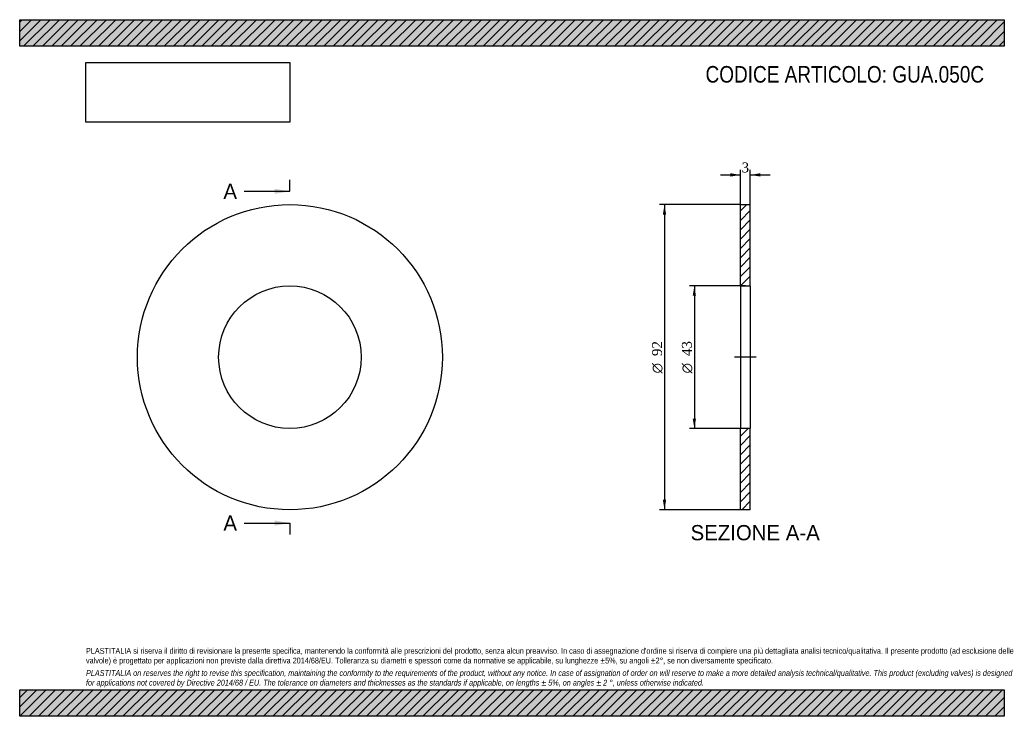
# Model space of a CAD drawing. Header units: millimetres. Extents: x 0 to 297, y 0 to 210.
import ezdxf
from ezdxf.enums import TextEntityAlignment as Align
from ezdxf.lldxf.tags import DXFTag

# ---------------------------------------------------------------- set-up
doc = ezdxf.new("R2010")
doc.units = ezdxf.units.MM
for name, color, linetype in [('Default', 7, 'Continuous'), ('DV2_Default', 7, 'Continuous'), ('GUA.050C', 7, 'Continuous')]:
    doc.layers.add(name, color=color, linetype=linetype)
doc.styles.add('SEACAD_Solid_Edge_ANSI', font='seans.ttf')
doc.styles.add('SEACAD_Solid_Edge_ANSI1_Symbols', font='semeca1.ttf')
doc.styles.add('SEACAD_Times_New_Roman', font='times.ttf')
tags = doc.linetypes.add('CENTER2', pattern=[28.575, 19.05, -3.175, 3.175, -3.175]).pattern_tags.tags
tags[10:11] = [DXFTag(74, 4), DXFTag(75, 0), DXFTag(340, '0'), DXFTag(46, 0.0), DXFTag(50, 0.0), DXFTag(44, 0.0), DXFTag(45, 0.0)]
tags[8:9] = [DXFTag(74, 4), DXFTag(75, 0), DXFTag(340, '0'), DXFTag(46, 0.0), DXFTag(50, 0.0), DXFTag(44, 0.0), DXFTag(45, 0.0)]
tags[6:7] = [DXFTag(74, 4), DXFTag(75, 0), DXFTag(340, '0'), DXFTag(46, 0.0), DXFTag(50, 0.0), DXFTag(44, 0.0), DXFTag(45, 0.0)]
tags[4:5] = [DXFTag(74, 4), DXFTag(75, 0), DXFTag(340, '0'), DXFTag(46, 0.0), DXFTag(50, 0.0), DXFTag(44, 0.0), DXFTag(45, 0.0)]
doc.dimstyles.new('ANSImm', dxfattribs={"dimtxt": 3, "dimasz": 3, "dimexe": 1.5, "dimexo": 0, "dimgap": 0.75, "dimtad": 1, "dimdsep": 46, "dimtxsty": 'SEACAD_Times_New_Roman', "dimblk1": '_SE_FILLED', "dimblk2": '_SE_FILLED', "dimsah": 1, "dimcen": 1.5, "dimazin": 0, "dimtfac": 0.85, "dimtdec": 3, "dimtofl": 0, "dimtmove": 0, "dimatfit": 3, "dimfxl": 1, "dimarcsym": 0})
picture_1 = doc.add_image_def('image1.jpg', size_in_pixel=(4302, 1260))

# ---------------------------------------------------------------- blocks, each defined once
blk = doc.blocks.new('SE')
at = {"layer": 'GUA.050C', "color": 7, "linetype": 'Continuous'}
for radius in [46, 21.5]:
    blk.add_circle((81.51, 108.26), radius, dxfattribs=at)
blk = doc.blocks.new('SE2')
at = {"color": 7, "linetype": 'Continuous', "style": 'SEACAD_Solid_Edge_ANSI'}
blk.add_text('A', height=4.6, dxfattribs=at).set_placement((61.45, 160.56), align=Align.TOP_LEFT)
blk = doc.blocks.new('SE3')
at = {"color": 7, "linetype": 'Continuous', "style": 'SEACAD_Solid_Edge_ANSI'}
blk.add_text('A', height=4.6, dxfattribs=at).set_placement((61.45, 60.56), align=Align.TOP_LEFT)
blk = doc.blocks.new('SEANNOT_GROUP')
at = {"linetype": 'Continuous'}
blk.add_hatch(color=7, dxfattribs=at).paths.add_polyline_path([(76.91, 157.49), (81.51, 158.26), (76.91, 159.02)])
at = {"color": 7, "linetype": 'Continuous'}
blk.add_lwpolyline([(67.71, 158.26), (81.51, 158.26)], dxfattribs=at)
blk = doc.blocks.new('SEANNOT_GROUP1')
at = {"linetype": 'Continuous'}
blk.add_hatch(color=7, dxfattribs=at).paths.add_polyline_path([(76.91, 57.49), (81.51, 58.26), (76.91, 59.02)])
at = {"color": 7, "linetype": 'Continuous'}
blk.add_lwpolyline([(67.71, 58.26), (81.51, 58.26)], dxfattribs=at)
blk = doc.blocks.new('SE1')
at = {"layer": 'Default', "color": 7, "linetype": 'CENTER2'}
for p, q in [((81.51, 158.26), (81.51, 161.71)), ((81.51, 58.26), (81.51, 54.81))]:
    blk.add_line(p, q, dxfattribs=at)
at = {"layer": 'Default', "color": 7, "linetype": 'CENTER2', "const_width": 0.0001}
blk.add_lwpolyline([(81.51, 158.26), (81.51, 58.26)], dxfattribs=at)
at = {"layer": 'Default'}
for name in ['SE2', 'SEANNOT_GROUP', 'SE3', 'SEANNOT_GROUP1']:
    blk.add_blockref(name, (0, 0), dxfattribs=at)
blk = doc.blocks.new('SE4')
at = {"layer": 'GUA.050C', "linetype": 'Continuous'}
h = blk.add_hatch(dxfattribs=at)
h.set_pattern_fill('LINE', scale=0.62992, angle=45, style=0)
h.paths.add_polyline_path([(220.39, 129.76), (220.39, 154.26), (217.39, 154.26), (217.39, 129.76)])
h = blk.add_hatch(dxfattribs=at)
h.set_pattern_fill('LINE', scale=0.62992, angle=45, style=0)
h.paths.add_polyline_path([(220.39, 62.26), (220.39, 86.76), (217.39, 86.76), (217.39, 62.26)])
at = {"layer": 'DV2_Default', "color": 7, "linetype": 'CENTER2'}
blk.add_line((222.14, 108.26), (215.64, 108.26), dxfattribs=at)
at = {"layer": 'GUA.050C', "color": 7, "linetype": 'Continuous'}
for p, q in [((217.39, 129.76), (217.39, 154.26)), ((217.39, 154.26), (220.39, 154.26)), ((220.39, 129.76), (220.39, 154.26)), ((217.39, 129.76), (217.39, 86.76)), ((217.39, 129.76), (220.39, 129.76)), ((220.39, 129.76), (220.39, 86.76)), ((217.39, 62.26), (217.39, 86.76)), ((220.39, 86.76), (217.39, 86.76)), ((220.39, 62.26), (220.39, 86.76)), ((220.39, 62.26), (217.39, 62.26))]:
    blk.add_line(p, q, dxfattribs=at)
blk = doc.blocks.new('DMBLK16')
at = {"layer": 'Default', "linetype": 'Continuous'}
for points in [[(214.39, 163.71), (214.39, 162.71), (217.39, 163.21)], [(223.39, 163.71), (220.39, 163.21), (223.39, 162.71)]]:
    blk.add_hatch(color=7, dxfattribs=at).paths.add_polyline_path(points)
at = {"layer": 'Default', "color": 7, "linetype": 'Continuous'}
for p, q in [((217.39, 154.26), (217.39, 164.71)), ((220.39, 154.26), (220.39, 164.71)), ((211.39, 163.21), (217.39, 163.21)), ((220.39, 163.21), (226.39, 163.21))]:
    blk.add_line(p, q, dxfattribs=at)
at = {"layer": 'Default', "color": 7, "linetype": 'Continuous', "style": 'SEACAD_Times_New_Roman'}
blk.add_text('3', height=3, dxfattribs=at).set_placement((217.76, 166.96), align=Align.TOP_LEFT)
blk = doc.blocks.new('_SE_FILLED')
at = {"color": 0}
blk.add_line((0, 0), (-1, 0), dxfattribs=at)
blk.add_solid([(0, 0), (-1, -0.1665), (-1, 0.1665), (0, 0)], dxfattribs=at)
blk = doc.blocks.new('GDimGGroup')
at = {"layer": 'Default', "linetype": 'Continuous'}
for points in [[(203, 126.76), (204, 126.76), (203.5, 129.76)], [(203, 89.76), (203.5, 86.76), (204, 89.76)]]:
    blk.add_hatch(color=7, dxfattribs=at).paths.add_polyline_path(points)
at = {"layer": 'Default', "color": 7, "linetype": 'Continuous'}
for p, q in [((218.89, 129.76), (202, 129.76)), ((203.5, 129.76), (203.5, 86.76)), ((218.89, 86.76), (202, 86.76))]:
    blk.add_line(p, q, dxfattribs=at)
for s, style, p in [('43', 'SEACAD_Times_New_Roman', (199.75, 108.59)), ('O', 'SEACAD_Solid_Edge_ANSI1_Symbols', (199.75, 103.37))]:
    blk.add_text(s, height=3, rotation=90, dxfattribs=dict(at, style=style)).set_placement(p, align=Align.TOP_LEFT)
blk = doc.blocks.new('GDimGGroup1')
at = {"layer": 'Default', "linetype": 'Continuous'}
for points in [[(194, 151.26), (195, 151.26), (194.5, 154.26)], [(194, 65.26), (194.5, 62.26), (195, 65.26)]]:
    blk.add_hatch(color=7, dxfattribs=at).paths.add_polyline_path(points)
at = {"layer": 'Default', "color": 7, "linetype": 'Continuous'}
for p, q in [((217.39, 154.26), (193, 154.26)), ((194.5, 154.26), (194.5, 62.26)), ((217.39, 62.26), (193, 62.26))]:
    blk.add_line(p, q, dxfattribs=at)
for s, style, p in [('92', 'SEACAD_Times_New_Roman', (190.75, 108.59)), ('O', 'SEACAD_Solid_Edge_ANSI1_Symbols', (190.75, 103.37))]:
    blk.add_text(s, height=3, rotation=90, dxfattribs=dict(at, style=style)).set_placement(p, align=Align.TOP_LEFT)

msp = doc.modelspace()

# ---------------------------------------------------------------- hatches: boundary and pattern name
at = {"layer": 'Default', "linetype": 'Continuous'}
h = msp.add_hatch(dxfattribs=at)
h.set_pattern_fill('LINE', scale=0.62992, angle=45, style=0)
h.paths.add_polyline_path([(297, 202), (297, 210), (0, 210), (0, 202)])
for points in [[(297, 202), (297, 210), (0, 210), (0, 202)], [(297, 0), (297, 8), (0, 8), (0, 0)]]:
    msp.add_hatch(color=7, dxfattribs=at).paths.add_polyline_path(points)
h = msp.add_hatch(dxfattribs=at)
h.set_pattern_fill('LINE', scale=0.62992, angle=45, style=0)
h.paths.add_polyline_path([(297, 0), (297, 8), (0, 8), (0, 0)])

# ---------------------------------------------------------------- linework, layer by layer
at = {"layer": 'Default', "color": 7, "linetype": 'Continuous'}
for p, q in [((0, 210), (297, 210)), ((0, 202), (0, 210)), ((297, 210), (297, 202)), ((297, 202), (0, 202)), ((0, 8), (297, 8)), ((0, 0), (0, 8)), ((297, 8), (297, 0)), ((297, 0), (0, 0))]:
    msp.add_line(p, q, dxfattribs=at)

# ---------------------------------------------------------------- block references
at = {"layer": 'Default'}
for name in ['SE1', 'SE', 'GDimGGroup1', 'SE4', 'GDimGGroup']:
    msp.add_blockref(name, (0, 0), dxfattribs=at)

# ---------------------------------------------------------------- texts
at = {"layer": 'Default', "color": 7, "linetype": 'Continuous', "style": 'SEACAD_Solid_Edge_ANSI'}
msp.add_text('SEZIONE A-A', height=4.6, dxfattribs=at).set_placement((202.365, 57.658), align=Align.TOP_LEFT)
at = {"layer": 'Default', "attachment_point": 1}
for s, insert, char_height, width in [('{\\fArial Narrow|b0||i0||c0|p34;\\C7;\\H5.;\\W1.;CODICE ARTICOLO: GUA.050C}', (206.881, 196.034), 5, 84.93851), ("{\\fArial Narrow|b0||i0||c0|p34;\\C7;\\H1.75;\\W1.;PLASTITALIA si riserva il diritto di revisionare la presente specifica, mantenendo la conformità alle prescrizioni del prodotto, senza alcun preavviso. In caso di assegnazione d'ordine si riserva di compiere una più dettagliata analisi tecnico/qualitativa. Il presente prodotto (ad esclusione delle \\P}{\\fArial Narrow|b0||i0||c0|p34;\\C7;\\H1.75;\\W1.;valvole) è progettato per applicazioni non previste dalla direttiva 2014/68/EU. Tolleranza su diametri e spessori come da normative se applicabile, su lunghezze ±5%, su angoli ±2°, se non diversamente specificato.\\P}{\\fArial Narrow|b0||i0||c0|p34;\\C7;\\H0.5;\\W1.;   \\P}{\\fArial Narrow|b0||i1||c0|p34;\\C7;\\H1.75;\\W1.;PLASTITALIA on reserves the right to revise this specification, maintaining the conformity to the requirements of the product, without any notice. In case of assignation of order on will reserve to make a more detailed analysis technical/qualitative. This product (excluding valves) is designed \\P}{\\fArial Narrow|b0||i1||c0|p34;\\C7;\\H1.75;\\W1.;for applications not covered by Directive 2014/68 / EU. The tolerance on diameters and thicknesses as the standards if applicable, on lengths ± 5%, on angles ± 2 °, unless otherwise indicated.\\P}", (20, 20.602), 1.75, 257)]:
    msp.add_mtext(s, dxfattribs=dict(at, insert=insert, char_height=char_height, width=width))

# ---------------------------------------------------------------- dimensions: what is measured, and where the dimension line sits
at = {"layer": 'Default', "color": 7, "linetype": 'Continuous'}
dim = msp.add_linear_dim(base=(217.393, 163.21), p1=(217.393, 154.258), p2=(220.393, 154.258), angle=0, text='\\A1;<>', dimstyle='ANSImm', dxfattribs=at)
dim.commit()
dim.dimension.update_dxf_attribs({"geometry": 'DMBLK16', "text_midpoint": (218.893, 163.21), "dimtype": 161})

# ---------------------------------------------------------------- pictures from other files: only their frames are drawn
image = msp.add_image(picture_1, insert=(20, 179.103), size_in_units=(61.457, 18))
image.dxf.flags = 7

doc.saveas('drawing.dxf')
